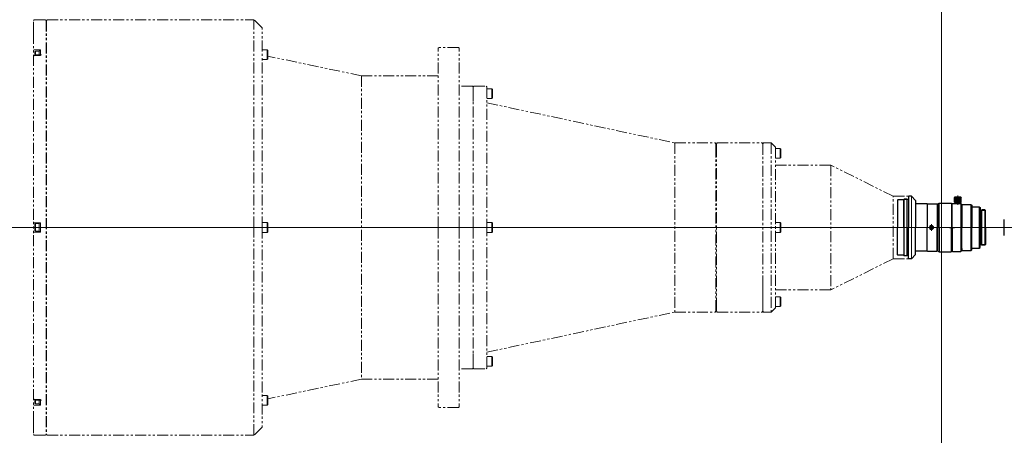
# Model space of a CAD drawing. Header units: millimetres. Extents: x -665 to 45, y 150 to 450.
import ezdxf

# ---------------------------------------------------------------- set-up
doc = ezdxf.new("R2010")
doc.units = ezdxf.units.MM
doc.header["$LTSCALE"] = 0.25
doc.linetypes.add('CENTER', pattern=[50.8, 31.75, -6.35, 6.35, -6.35])
doc.linetypes.add('PHANTOM', pattern=[63.5, 31.75, -6.35, 6.35, -6.35, 6.35, -6.35])
doc.layers.add('00_補助線', color=252, linetype='Continuous', lineweight=0, plot=False)
for name, color, linetype, lineweight in [('01_中心線', 1, 'CENTER', 20), ('03_寸法・文字', 50, 'Continuous', 20), ('VS-TLS300', 7, 'Continuous', 30), ('画層1', 7, 'Continuous', 30), ('ﾋﾞｽ・ﾈｼﾞ', 7, 'Continuous', 30)]:
    doc.layers.add(name, color=color, linetype=linetype, lineweight=lineweight)

# ---------------------------------------------------------------- blocks, each defined once
blk = doc.blocks.new('HM30##')
at = {"layer": '画層1'}
blk.add_lwpolyline([(-0.75, -0.43), (0, -0.87), (0.75, -0.43), (0.75, 0.43), (0, 0.87), (-0.75, 0.43)], close=True, dxfattribs=at)
at = {"layer": '画層1', "lineweight": 9}
blk.add_circle((0, 0), 1.5, dxfattribs=at)
at = {"layer": '画層1'}
blk.add_circle((0, 0), 1.25, dxfattribs=at)

msp = doc.modelspace()

# ---------------------------------------------------------------- hatches: boundary and pattern name
at = {"layer": '03_寸法・文字'}
h = msp.add_hatch(color=256, dxfattribs=at)
h.dxf.hatch_style = 1
h.paths.add_polyline_path([(7.25, 300.25), (5.75, 300.25), (5.75, 300), (7.25, 300)])
h.paths.add_polyline_path([(7.25, 300), (5.75, 300), (5.75, 299.75), (7.25, 299.75)])
h = msp.add_hatch(color=256, dxfattribs=at)
h.dxf.hatch_style = 1
h.paths.add_polyline_path([(9.25, 300.25), (7.75, 300.25), (7.75, 300), (9.25, 300)])
h.paths.add_polyline_path([(9.25, 300), (7.75, 300), (7.75, 299.75), (9.25, 299.75)])

# ---------------------------------------------------------------- linework, layer by layer
at = {"layer": '00_補助線'}
for p, direction in [((0, 0), (0, 1)), ((0, 300), (1, 0))]:
    msp.add_xline(p, direction, dxfattribs=at)
at = {"layer": '01_中心線'}
for p, q in [((11.75, 323.05), (11.75, 316.25)), ((45.28, 300), (-36.75, 300)), ((-7.25, 297.5), (-7.25, 302.5))]:
    msp.add_line(p, q, dxfattribs=at)
at = {"layer": '03_寸法・文字'}
for p, q in [((7.25, 299.75), (5.75, 299.75)), ((7.25, 299.75), (7.25, 300.25)), ((9.25, 299.75), (7.75, 299.75)), ((9.25, 299.75), (9.25, 300.25))]:
    msp.add_line(p, q, dxfattribs=at)
at = {"layer": 'VS-TLS300', "color": 4, "linetype": 'PHANTOM', "lineweight": 15}
for p, q in [((-654.23, 450), (-654.73, 449.5)), ((-654.73, 440.5), (-654.73, 449.5)), ((-646.23, 450), (-654.23, 450)), ((-646.23, 450), (-645.73, 449.5)), ((-645.73, 443.5), (-645.73, 449.5)), ((-645.73, 449.5), (-645.73, 150.5)), ((-644.95, 450), (-645.45, 449.5)), ((-645.45, 444), (-645.45, 449.5)), ((-645.45, 449.5), (-645.45, 150.5)), ((-644.95, 450), (-495.75, 450)), ((-489.75, 444), (-495.75, 450)), ((-495.75, 300), (-495.75, 450)), ((-654.73, 440.5), (-654.73, 300)), ((-645.45, 443.5), (-645.73, 443.5)), ((-489.75, 300), (-489.75, 444)), ((-654.23, 428.35), (-654.73, 427.97)), ((-649.73, 428.35), (-654.23, 428.35)), ((-653.73, 426.98), (-653.23, 427.27)), ((-653.73, 424.04), (-653.73, 426.98)), ((-653.23, 427.27), (-650.73, 427.27)), ((-653.23, 424.04), (-653.23, 427.27)), ((-650.73, 424.04), (-650.73, 427.52)), ((-650.73, 427.52), (-649.73, 427.52)), ((-650.73, 424.04), (-650.73, 427.52)), ((-650.73, 427.52), (-649.73, 427.52)), ((-649.73, 425.1), (-649.73, 428.35)), ((-649.73, 427.52), (-649.73, 424.04)), ((-649.73, 424.04), (-649.73, 427.52)), ((-486.25, 428.15), (-489.75, 428.15)), ((-486.25, 428.15), (-486.25, 421.15)), ((-486.25, 428.15), (-485.75, 427.86)), ((-485.75, 421.44), (-485.75, 427.86)), ((-362.85, 429.5), (-362.35, 430)), ((-362.85, 300), (-362.85, 429.5)), ((-348.35, 430), (-362.35, 430)), ((-347.85, 429.5), (-348.35, 430)), ((-347.85, 300), (-347.85, 429.5)), ((-654.23, 424.04), (-654.73, 423.73)), ((-649.73, 424.04), (-654.23, 424.04)), ((-648.98, 424.65), (-654.04, 424.65)), ((-489.75, 421.15), (-486.25, 421.15)), ((-486.25, 421.15), (-485.75, 421.44)), ((-418.25, 409.5), (-485.92, 423.7)), ((-362.85, 409.5), (-418.25, 409.5)), ((-418.25, 409.5), (-418.25, 190.5)), ((-338.25, 402), (-347.85, 402)), ((-337.75, 401.5), (-338.25, 402)), ((-337.75, 401.5), (-337.25, 402)), ((-337.75, 401.5), (-337.75, 391)), ((-337.75, 300), (-337.75, 401.5)), ((-337.25, 402), (-328.25, 402)), ((-327.75, 401.5), (-328.25, 402)), ((-327.75, 401.5), (-327.75, 300)), ((-324.25, 400), (-327.75, 400)), ((-323.75, 399.71), (-324.25, 400)), ((-324.25, 393), (-324.25, 400)), ((-323.75, 393.29), (-323.75, 399.71)), ((-327.75, 393), (-324.25, 393)), ((-324.25, 393), (-323.75, 393.29)), ((-327.75, 390), (-192.25, 361)), ((-192.25, 361), (-163.25, 361)), ((-192.25, 361), (-192.25, 239)), ((-162.75, 360.5), (-163.25, 361)), ((-162.75, 360.5), (-162.75, 358.5)), ((-162.25, 358.5), (-162.75, 358.5)), ((-162.75, 239.5), (-162.75, 358.49)), ((-161.75, 361), (-162.25, 360.5)), ((-162.25, 360.5), (-162.25, 358.7)), ((-162.25, 358.7), (-162.25, 300)), ((-161.75, 361), (-129.25, 361)), ((-129.25, 361), (-128.75, 360.5)), ((-128.25, 361), (-128.75, 360.5)), ((-128.75, 360.5), (-128.75, 239.5)), ((-128.25, 361), (-122.75, 361)), ((-119.75, 358), (-122.75, 361)), ((-122.75, 361), (-122.75, 239)), ((-119.75, 358), (-119.75, 300)), ((-116.25, 357), (-119.75, 357)), ((-115.75, 356.71), (-116.25, 357)), ((-116.25, 350), (-116.25, 357)), ((-115.75, 350.29), (-115.75, 356.71)), ((-119.75, 350), (-116.25, 350)), ((-116.25, 350), (-115.75, 350.29)), ((-119.75, 345), (-79.75, 345)), ((-34.75, 322.5), (-79.75, 345)), ((-79.75, 345), (-79.75, 255)), ((-34.75, 322.5), (-23.95, 322.5)), ((-34.75, 277.5), (-34.75, 322.5)), ((-23.75, 322.3), (-23.95, 322.5)), ((-23.75, 322.3), (-23.75, 300)), ((-649.73, 303.25), (-654.73, 303.25)), ((-654.73, 159.5), (-654.73, 300)), ((-648.98, 300), (-654.04, 300)), ((-653.23, 302.87), (-653.73, 302.59)), ((-653.73, 302.59), (-653.73, 297.66)), ((-650.73, 302.87), (-653.23, 302.87)), ((-653.23, 302.87), (-653.23, 297.37)), ((-649.73, 303.12), (-650.73, 303.12)), ((-650.73, 303.12), (-650.73, 297.12)), ((-650.73, 303.12), (-649.73, 303.12)), ((-650.73, 301.06), (-650.73, 297.12)), ((-649.73, 303.25), (-649.73, 296.75)), ((-649.73, 297.12), (-649.73, 301.06)), ((-649.73, 301.06), (-649.73, 297.12)), ((-495.75, 150), (-495.75, 300)), ((-489.75, 303.5), (-486.25, 303.5)), ((-489.75, 300), (-489.75, 156)), ((-486.25, 303.5), (-485.75, 303.21)), ((-486.25, 296.5), (-486.25, 303.5)), ((-485.75, 303.21), (-485.75, 296.79)), ((-362.85, 300), (-362.85, 170.5)), ((-347.85, 300), (-347.85, 170.5)), ((-337.75, 300), (-337.75, 198.5)), ((-324.25, 303.5), (-327.75, 303.5)), ((-327.75, 198.5), (-327.75, 300)), ((-323.75, 303.21), (-324.25, 303.5)), ((-324.25, 296.5), (-324.25, 303.5)), ((-323.75, 296.79), (-323.75, 303.21)), ((-162.25, 241.3), (-162.25, 300)), ((-116.25, 303.5), (-119.75, 303.5)), ((-119.75, 242), (-119.75, 300)), ((-115.75, 303.21), (-116.25, 303.5)), ((-116.25, 296.5), (-116.25, 303.5)), ((-115.75, 296.79), (-115.75, 303.21)), ((-23.75, 277.7), (-23.75, 300)), ((-649.73, 296.75), (-654.73, 296.75)), ((-653.73, 297.66), (-653.23, 297.37)), ((-653.23, 297.37), (-650.73, 297.37)), ((-650.73, 297.12), (-649.73, 297.12)), ((-650.73, 297.12), (-649.73, 297.12)), ((-486.25, 296.5), (-489.75, 296.5)), ((-486.25, 296.5), (-485.75, 296.79)), ((-327.75, 296.5), (-324.25, 296.5)), ((-324.25, 296.5), (-323.75, 296.79)), ((-119.75, 296.5), (-116.25, 296.5)), ((-116.25, 296.5), (-115.75, 296.79)), ((-34.75, 277.5), (-79.75, 255)), ((-34.75, 277.5), (-23.95, 277.5)), ((-23.75, 277.7), (-23.95, 277.5)), ((-128.75, 260.5), (-128.75, 247.5)), ((-128.75, 239.5), (-128.75, 252.3)), ((-119.75, 255), (-79.75, 255)), ((-119.75, 250), (-116.25, 250)), ((-116.25, 250), (-115.75, 249.71)), ((-116.25, 250), (-116.25, 243)), ((-115.75, 249.71), (-115.75, 243.29)), ((-162.25, 241.5), (-162.75, 241.5)), ((-119.75, 242), (-122.75, 239)), ((-116.25, 243), (-119.75, 243)), ((-115.75, 243.29), (-116.25, 243)), ((-327.75, 210), (-192.25, 239)), ((-192.25, 239), (-163.25, 239)), ((-162.75, 239.5), (-163.25, 239)), ((-162.25, 239.5), (-162.25, 241.3)), ((-161.75, 239), (-162.25, 239.5)), ((-161.75, 239), (-129.25, 239)), ((-129.25, 239), (-128.75, 239.5)), ((-128.25, 239), (-128.75, 239.5)), ((-128.25, 239), (-122.75, 239)), ((-337.75, 198.5), (-337.75, 209)), ((-327.75, 207), (-324.25, 207)), ((-324.25, 207), (-323.75, 206.71)), ((-324.25, 207), (-324.25, 200)), ((-323.75, 206.71), (-323.75, 200.29)), ((-324.25, 200), (-327.75, 200)), ((-323.75, 200.29), (-324.25, 200)), ((-338.25, 198), (-347.85, 198)), ((-337.75, 198.5), (-338.25, 198)), ((-337.75, 198.5), (-337.25, 198)), ((-337.25, 198), (-328.25, 198)), ((-327.75, 198.5), (-328.25, 198)), ((-418.25, 190.5), (-485.75, 176.34)), ((-362.85, 190.5), (-418.25, 190.5)), ((-489.75, 178.85), (-486.25, 178.85)), ((-486.25, 178.85), (-485.75, 178.56)), ((-486.25, 171.85), (-486.25, 178.85)), ((-485.75, 178.56), (-485.75, 172.14)), ((-654.23, 175.96), (-654.73, 176.27)), ((-654.23, 171.65), (-654.73, 172.03)), ((-649.73, 175.96), (-654.23, 175.96)), ((-649.73, 171.65), (-654.23, 171.65)), ((-648.98, 175.35), (-654.04, 175.35)), ((-653.73, 175.96), (-653.73, 173.02)), ((-653.73, 173.02), (-653.23, 172.73)), ((-653.23, 175.96), (-653.23, 172.73)), ((-653.23, 172.73), (-650.73, 172.73)), ((-650.73, 175.96), (-650.73, 172.48)), ((-650.73, 175.96), (-650.73, 172.48)), ((-650.73, 172.48), (-649.73, 172.48)), ((-650.73, 172.48), (-649.73, 172.48)), ((-649.73, 172.48), (-649.73, 175.96)), ((-649.73, 175.96), (-649.73, 172.48)), ((-649.73, 174.9), (-649.73, 171.65)), ((-486.25, 171.85), (-489.75, 171.85)), ((-486.25, 171.85), (-485.75, 172.14)), ((-362.85, 170.5), (-362.35, 170)), ((-347.85, 170.5), (-348.35, 170)), ((-348.35, 170), (-362.35, 170)), ((-654.73, 159.5), (-654.73, 150.5)), ((-645.45, 156.5), (-645.73, 156.5)), ((-654.23, 150), (-654.73, 150.5)), ((-646.23, 150), (-654.23, 150)), ((-646.23, 150), (-645.73, 150.5)), ((-644.95, 150), (-645.45, 150.5)), ((-644.95, 150), (-495.75, 150)), ((-489.75, 156), (-495.75, 150))]:
    msp.add_line(p, q, dxfattribs=at)
at = {"layer": 'VS-TLS300', "color": 4, "linetype": 'CENTER', "lineweight": 20}
msp.add_line((-664.7, 300), (-36.75, 300), dxfattribs=at)
at = {"layer": '画層1'}
for p, q in [((-31.55, 320), (-31.75, 319.8)), ((-31.75, 319.8), (-31.75, 300)), ((-27.25, 320), (-31.55, 320)), ((-26.88, 320.5), (-27.25, 320.13)), ((-27.25, 300), (-27.25, 320.13)), ((-25.13, 320.5), (-26.88, 320.5)), ((-24.75, 320.13), (-25.13, 320.5)), ((-23.75, 320.13), (-24.75, 320.13)), ((-24.75, 300), (-24.75, 320.13)), ((-23.55, 322.5), (-23.75, 322.3)), ((-23.75, 322.3), (-23.75, 300)), ((-21.75, 322.5), (-23.55, 322.5)), ((-18.75, 319.5), (-21.75, 322.5)), ((-18.75, 319.5), (-18.75, 300)), ((9.58, 322.05), (9.25, 321.73)), ((9.25, 318.38), (9.25, 321.73)), ((9.58, 322.05), (13.93, 322.05)), ((13.93, 322.05), (14.25, 321.73)), ((14.25, 318.38), (14.25, 321.73)), ((-10.45, 317), (-18.75, 317)), ((-10.25, 316.8), (-10.45, 317)), ((-10.25, 316.8), (-10.05, 317)), ((-10.25, 316.8), (-10.25, 300)), ((-10.05, 317), (-3.45, 317)), ((-3.25, 316.8), (-3.45, 317)), ((-3.25, 316.8), (-3.25, 300)), ((-2.75, 316.25), (-3.25, 316.25)), ((-2.75, 317), (-1.75, 317.5)), ((-2.75, 317), (-2.75, 300)), ((-1.75, 317.5), (7.05, 317.5)), ((-1.75, 300), (-1.75, 317.5)), ((7.05, 317.5), (7.25, 317.3)), ((7.25, 317.3), (7.25, 300)), ((7.25, 316.65), (7.75, 316.65)), ((7.75, 317.05), (7.95, 317.25)), ((7.75, 300), (7.75, 317.05)), ((7.95, 317.25), (14, 317.25)), ((9.58, 318.05), (9.25, 318.38)), ((9.58, 318.05), (13.93, 318.05)), ((10.95, 317.55), (10.75, 317.35)), ((10.75, 317.25), (10.75, 317.35)), ((10.95, 317.55), (10.95, 318.05)), ((10.95, 317.55), (12.55, 317.55)), ((12.55, 317.55), (12.55, 318.05)), ((12.55, 317.55), (12.75, 317.35)), ((12.75, 317.25), (12.75, 317.35)), ((13.93, 318.05), (14.25, 318.38)), ((14, 317.25), (14.75, 316.5)), ((14.75, 316.3), (14.95, 316.5)), ((14.75, 316.5), (14.75, 300)), ((14.75, 315.25), (14.75, 316.3)), ((14.95, 316.5), (21.25, 316.5)), ((21.25, 316.5), (21.75, 316)), ((21.75, 316), (21.75, 300)), ((21.75, 315), (27.25, 315)), ((27.25, 315), (27.75, 314.5)), ((27.75, 314.5), (27.75, 300)), ((28.75, 312.3), (28.75, 300)), ((-31.75, 280.2), (-31.75, 300)), ((-27.25, 300), (-27.25, 279.87)), ((-24.75, 300), (-24.75, 279.87)), ((-23.75, 277.7), (-23.75, 300)), ((-18.75, 280.5), (-18.75, 300)), ((-10.25, 283.2), (-10.25, 300)), ((-3.25, 283.2), (-3.25, 300)), ((-2.75, 283), (-2.75, 300)), ((-1.75, 300), (-1.75, 282.5)), ((7.25, 282.7), (7.25, 300)), ((7.75, 300), (7.75, 282.95)), ((14.75, 283.5), (14.75, 300)), ((21.75, 284), (21.75, 300)), ((27.75, 285.5), (27.75, 300)), ((28.75, 287.7), (28.75, 300)), ((14.75, 284.75), (14.75, 283.7)), ((21.25, 283.5), (21.75, 284)), ((21.75, 285), (27.25, 285)), ((27.25, 285), (27.75, 285.5)), ((-31.55, 280), (-31.75, 280.2)), ((-27.25, 280), (-31.55, 280)), ((-26.88, 279.5), (-27.25, 279.87)), ((-25.13, 279.5), (-26.88, 279.5)), ((-24.75, 279.87), (-25.13, 279.5)), ((-23.75, 279.87), (-24.75, 279.87)), ((-23.55, 277.5), (-23.75, 277.7)), ((-21.75, 277.5), (-23.55, 277.5)), ((-18.75, 280.5), (-21.75, 277.5)), ((-10.45, 283), (-18.75, 283)), ((-10.25, 283.2), (-10.45, 283)), ((-10.25, 283.2), (-10.05, 283)), ((-10.05, 283), (-3.45, 283)), ((-3.25, 283.2), (-3.45, 283)), ((-2.75, 283.75), (-3.25, 283.75)), ((-2.75, 283), (-1.75, 282.5)), ((-1.75, 282.5), (7.05, 282.5)), ((7.05, 282.5), (7.25, 282.7)), ((7.25, 283.35), (7.75, 283.35)), ((7.75, 282.95), (7.95, 282.75)), ((7.95, 282.75), (14, 282.75)), ((14, 282.75), (14.75, 283.5)), ((14.75, 283.7), (14.95, 283.5)), ((14.95, 283.5), (21.25, 283.5))]:
    msp.add_line(p, q, dxfattribs=at)
at = {"layer": '画層1', "lineweight": 20}
for p, q in [((-24.75, 320.13), (-27.25, 320.13)), ((-21.75, 322.5), (-21.75, 300)), ((10.95, 317.25), (10.95, 317.55)), ((12.55, 317.25), (12.55, 317.55)), ((28.75, 312.3), (31.75, 312.3)), ((-21.75, 277.5), (-21.75, 300)), ((28.75, 287.7), (31.75, 287.7)), ((-24.75, 279.87), (-27.25, 279.87))]:
    msp.add_line(p, q, dxfattribs=at)
at = {"layer": '画層1', "lineweight": 9}
for p, q in [((-26.88, 300), (-26.88, 320.5)), ((-25.13, 300), (-25.13, 320.5)), ((9.25, 321.73), (14.25, 321.73)), ((9.44, 321.73), (9.44, 318.38)), ((9.77, 321.73), (9.77, 318.38)), ((10.23, 321.73), (10.23, 318.38)), ((10.79, 321.73), (10.79, 318.38)), ((11.42, 321.73), (11.42, 318.38)), ((12.08, 321.73), (12.08, 318.38)), ((12.71, 321.73), (12.71, 318.38)), ((13.27, 321.73), (13.27, 318.38)), ((13.73, 321.73), (13.73, 318.38)), ((14.06, 321.73), (14.06, 318.38)), ((9.25, 318.38), (14.25, 318.38)), ((10.75, 317.35), (12.75, 317.35)), ((14, 300), (14, 317.25)), ((21.25, 316.5), (21.25, 300)), ((27.25, 315), (27.25, 300)), ((29.15, 312.7), (29.15, 300)), ((31.35, 312.7), (31.35, 300)), ((-26.88, 300), (-26.88, 279.5)), ((-25.13, 300), (-25.13, 279.5)), ((14, 300), (14, 282.75)), ((21.25, 283.5), (21.25, 300)), ((27.25, 285), (27.25, 300)), ((29.15, 287.3), (29.15, 300)), ((31.35, 287.3), (31.35, 300))]:
    msp.add_line(p, q, dxfattribs=at)
at = {"layer": '画層1', "lineweight": 30}
for p, q in [((28.75, 312.3), (29.15, 312.7)), ((31.35, 312.7), (29.15, 312.7)), ((31.75, 312.3), (31.35, 312.7)), ((27.75, 312.3), (28.75, 312.3)), ((28.75, 312.3), (28.75, 312.3)), ((31.75, 300), (31.75, 312.3)), ((45.28, 294.2), (45.28, 305.8)), ((31.75, 300), (31.75, 287.7)), ((27.75, 287.7), (28.75, 287.7)), ((28.75, 287.7), (28.75, 287.7)), ((28.75, 287.7), (29.15, 287.3)), ((31.35, 287.3), (29.15, 287.3)), ((31.75, 287.7), (31.35, 287.3))]:
    msp.add_line(p, q, dxfattribs=at)

# ---------------------------------------------------------------- block references
at = {"layer": 'ﾋﾞｽ・ﾈｼﾞ'}
msp.add_blockref('HM30##', (-7.25, 300), dxfattribs=at)

doc.saveas('drawing.dxf')
